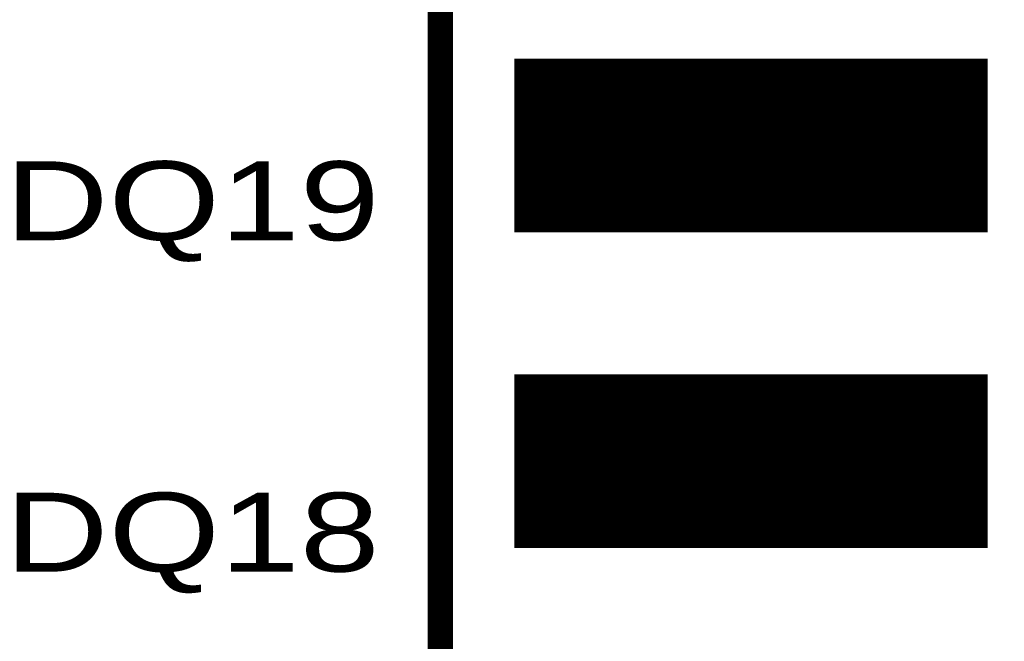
# Model space of a CAD drawing. Extents: x -0.1 to 58.6, y -0.1 to 66.1.
# Tile 10 of 29: x 30 to 38, y 16.5 to 21.5. Entities that reach past the tile are written whole.
import ezdxf

# ---------------------------------------------------------------- set-up
doc = ezdxf.new("R2010")
doc.units = 0
for name, color, linetype in [('PG_SILKSCREEN_TOP', 5, 'CONTINUOUS'), ('PIN_SOLDERMASK_TOP', 9, 'CONTINUOUS'), ('PIN_TOP', 8, 'CONTINUOUS')]:
    doc.layers.add(name, color=color, linetype=linetype)

msp = doc.modelspace()

# ---------------------------------------------------------------- linework, layer by layer
at = {"layer": 'PG_SILKSCREEN_TOP', "const_width": 0.2032}
msp.add_lwpolyline([(33.413217, 11.588999), (43.420817, 11.588999), (43.420817, 54.768999), (33.413217, 54.768999)], close=True, dxfattribs=at)
at = {"layer": 'PIN_SOLDERMASK_TOP', "const_width": 0.01}
for points in [[(34.015119, 19.7855), (34.015119, 21.172498), (37.815116, 21.172498), (37.815116, 19.7855)], [(34.015119, 17.2455), (34.015119, 18.632498), (37.815116, 18.632498), (37.815116, 17.2455)]]:
    msp.add_lwpolyline(points, close=True, dxfattribs=at)
for points in [[(34.015119, 21.169958), (37.815116, 21.169958)], [(34.015119, 21.159958), (37.815116, 21.159958)], [(34.015119, 21.149958), (37.815116, 21.149958)], [(34.015119, 21.139958), (37.815116, 21.139958)], [(34.015119, 21.129958), (37.815116, 21.129958)], [(34.015119, 21.119958), (37.815116, 21.119958)], [(34.015119, 21.109958), (37.815116, 21.109958)], [(34.015119, 21.099958), (37.815116, 21.099958)], [(34.015119, 21.089958), (37.815116, 21.089958)], [(34.015119, 21.079958), (37.815116, 21.079958)], [(34.015119, 21.069958), (37.815116, 21.069958)], [(34.015119, 21.059958), (37.815116, 21.059958)], [(34.015119, 21.049958), (37.815116, 21.049958)], [(34.015119, 21.039958), (37.815116, 21.039958)], [(34.015119, 21.029958), (37.815116, 21.029958)], [(34.015119, 21.019958), (37.815116, 21.019958)], [(34.015119, 21.009958), (37.815116, 21.009958)], [(34.015119, 20.999958), (37.815116, 20.999958)], [(34.015119, 20.989958), (37.815116, 20.989958)], [(34.015119, 20.979958), (37.815116, 20.979958)], [(34.015119, 20.969958), (37.815116, 20.969958)], [(34.015119, 20.959958), (37.815116, 20.959958)], [(34.015119, 20.949958), (37.815116, 20.949958)], [(34.015119, 20.939958), (37.815116, 20.939958)], [(34.015119, 20.929958), (37.815116, 20.929958)], [(34.015119, 20.919958), (37.815116, 20.919958)], [(34.015119, 20.909958), (37.815116, 20.909958)], [(34.015119, 20.899958), (37.815116, 20.899958)], [(34.015119, 20.889958), (37.815116, 20.889958)], [(34.015119, 20.879958), (37.815116, 20.879958)], [(34.015119, 20.869958), (37.815116, 20.869958)], [(34.015119, 20.859958), (37.815116, 20.859958)], [(34.015119, 20.849958), (37.815116, 20.849958)], [(34.015119, 20.839958), (37.815116, 20.839958)], [(34.015119, 20.829958), (37.815116, 20.829958)], [(34.015119, 20.819958), (37.815116, 20.819958)], [(34.015119, 20.809958), (37.815116, 20.809958)], [(34.015119, 20.799958), (37.815116, 20.799958)], [(34.015119, 20.789958), (37.815116, 20.789958)], [(34.015119, 20.779958), (37.815116, 20.779958)], [(34.015119, 20.769958), (37.815116, 20.769958)], [(34.015119, 20.759958), (37.815116, 20.759958)], [(34.015119, 20.749958), (37.815116, 20.749958)], [(34.015119, 20.739959), (37.815116, 20.739959)], [(34.015119, 20.729959), (37.815116, 20.729959)], [(34.015119, 20.719959), (37.815116, 20.719959)], [(34.015119, 20.709959), (37.815116, 20.709959)], [(34.015119, 20.699959), (37.815116, 20.699959)], [(34.015119, 20.689959), (37.815116, 20.689959)], [(34.015119, 20.679959), (37.815116, 20.679959)], [(34.015119, 20.669959), (37.815116, 20.669959)], [(34.015119, 20.659959), (37.815116, 20.659959)], [(34.015119, 20.649959), (37.815116, 20.649959)], [(34.015119, 20.639959), (37.815116, 20.639959)], [(34.015119, 20.629959), (37.815116, 20.629959)], [(34.015119, 20.619959), (37.815116, 20.619959)], [(34.015119, 20.609959), (37.815116, 20.609959)], [(34.015119, 20.599959), (37.815116, 20.599959)], [(34.015119, 20.589959), (37.815116, 20.589959)], [(34.015119, 20.579959), (37.815116, 20.579959)], [(34.015119, 20.569959), (37.815116, 20.569959)], [(34.015119, 20.559959), (37.815116, 20.559959)], [(34.015119, 20.549959), (37.815116, 20.549959)], [(34.015119, 20.539959), (37.815116, 20.539959)], [(34.015119, 20.529959), (37.815116, 20.529959)], [(34.015119, 20.519959), (37.815116, 20.519959)], [(34.015119, 20.509959), (37.815116, 20.509959)], [(34.015119, 20.499959), (37.815116, 20.499959)], [(34.015119, 20.489959), (37.815116, 20.489959)], [(34.015119, 20.479959), (37.815116, 20.479959)], [(34.015119, 20.469959), (37.815116, 20.469959)], [(34.015119, 20.459959), (37.815116, 20.459959)], [(34.015119, 20.449959), (37.815116, 20.449959)], [(34.015119, 20.439959), (37.815116, 20.439959)], [(34.015119, 20.429959), (37.815116, 20.429959)], [(34.015119, 20.419959), (37.815116, 20.419959)], [(34.015119, 20.409959), (37.815116, 20.409959)], [(34.015119, 20.399959), (37.815116, 20.399959)], [(34.015119, 20.389959), (37.815116, 20.389959)], [(34.015119, 20.379959), (37.815116, 20.379959)], [(34.015119, 20.369959), (37.815116, 20.369959)], [(34.015119, 20.359959), (37.815116, 20.359959)], [(34.015119, 20.349959), (37.815116, 20.349959)], [(34.015119, 20.339959), (37.815116, 20.339959)], [(34.015119, 20.329959), (37.815116, 20.329959)], [(34.015119, 20.319959), (37.815116, 20.319959)], [(34.015119, 20.309959), (37.815116, 20.309959)], [(34.015119, 20.299959), (37.815116, 20.299959)], [(34.015119, 20.289959), (37.815116, 20.289959)], [(34.015119, 20.279959), (37.815116, 20.279959)], [(34.015119, 20.269959), (37.815116, 20.269959)], [(34.015119, 20.259959), (37.815116, 20.259959)], [(34.015119, 20.249959), (37.815116, 20.249959)], [(34.015119, 20.23996), (37.815116, 20.23996)], [(34.015119, 20.22996), (37.815116, 20.22996)], [(34.015119, 20.21996), (37.815116, 20.21996)], [(34.015119, 20.20996), (37.815116, 20.20996)], [(34.015119, 20.19996), (37.815116, 20.19996)], [(34.015119, 20.18996), (37.815116, 20.18996)], [(34.015119, 20.17996), (37.815116, 20.17996)], [(34.015119, 20.16996), (37.815116, 20.16996)], [(34.015119, 20.15996), (37.815116, 20.15996)], [(34.015119, 20.14996), (37.815116, 20.14996)], [(34.015119, 20.13996), (37.815116, 20.13996)], [(34.015119, 20.12996), (37.815116, 20.12996)], [(34.015119, 20.11996), (37.815116, 20.11996)], [(34.015119, 20.10996), (37.815116, 20.10996)], [(34.015119, 20.09996), (37.815116, 20.09996)], [(34.015119, 20.08996), (37.815116, 20.08996)], [(34.015119, 20.07996), (37.815116, 20.07996)], [(34.015119, 20.06996), (37.815116, 20.06996)], [(34.015119, 20.05996), (37.815116, 20.05996)], [(34.015119, 20.04996), (37.815116, 20.04996)], [(34.015119, 20.03996), (37.815116, 20.03996)], [(34.015119, 20.02996), (37.815116, 20.02996)], [(34.015119, 20.01996), (37.815116, 20.01996)], [(34.015119, 20.00996), (37.815116, 20.00996)], [(34.015119, 19.99996), (37.815116, 19.99996)], [(34.015119, 19.98996), (37.815116, 19.98996)], [(34.015119, 19.97996), (37.815116, 19.97996)], [(34.015119, 19.96996), (37.815116, 19.96996)], [(34.015119, 19.95996), (37.815116, 19.95996)], [(34.015119, 19.94996), (37.815116, 19.94996)], [(34.015119, 19.93996), (37.815116, 19.93996)], [(34.015119, 19.92996), (37.815116, 19.92996)], [(34.015119, 19.91996), (37.815116, 19.91996)], [(34.015119, 19.90996), (37.815116, 19.90996)], [(34.015119, 19.89996), (37.815116, 19.89996)], [(34.015119, 19.88996), (37.815116, 19.88996)], [(34.015119, 19.87996), (37.815116, 19.87996)], [(34.015119, 19.86996), (37.815116, 19.86996)], [(34.015119, 19.85996), (37.815116, 19.85996)], [(34.015119, 19.84996), (37.815116, 19.84996)], [(34.015119, 19.83996), (37.815116, 19.83996)], [(34.015119, 19.82996), (37.815116, 19.82996)], [(34.015119, 19.81996), (37.815116, 19.81996)], [(34.015119, 19.80996), (37.815116, 19.80996)], [(34.015119, 19.79996), (37.815116, 19.79996)], [(34.015119, 19.78996), (37.815116, 19.78996)], [(34.015119, 18.629963), (37.815116, 18.629963)], [(34.015119, 18.619963), (37.815116, 18.619963)], [(34.015119, 18.609963), (37.815116, 18.609963)], [(34.015119, 18.599963), (37.815116, 18.599963)], [(34.015119, 18.589963), (37.815116, 18.589963)], [(34.015119, 18.579963), (37.815116, 18.579963)], [(34.015119, 18.569963), (37.815116, 18.569963)], [(34.015119, 18.559963), (37.815116, 18.559963)], [(34.015119, 18.549963), (37.815116, 18.549963)], [(34.015119, 18.539963), (37.815116, 18.539963)], [(34.015119, 18.529963), (37.815116, 18.529963)], [(34.015119, 18.519963), (37.815116, 18.519963)], [(34.015119, 18.509963), (37.815116, 18.509963)], [(34.015119, 18.499963), (37.815116, 18.499963)], [(34.015119, 18.489963), (37.815116, 18.489963)], [(34.015119, 18.479963), (37.815116, 18.479963)], [(34.015119, 18.469963), (37.815116, 18.469963)], [(34.015119, 18.459963), (37.815116, 18.459963)], [(34.015119, 18.449963), (37.815116, 18.449963)], [(34.015119, 18.439963), (37.815116, 18.439963)], [(34.015119, 18.429963), (37.815116, 18.429963)], [(34.015119, 18.419963), (37.815116, 18.419963)], [(34.015119, 18.409963), (37.815116, 18.409963)], [(34.015119, 18.399963), (37.815116, 18.399963)], [(34.015119, 18.389963), (37.815116, 18.389963)], [(34.015119, 18.379963), (37.815116, 18.379963)], [(34.015119, 18.369963), (37.815116, 18.369963)], [(34.015119, 18.359963), (37.815116, 18.359963)], [(34.015119, 18.349963), (37.815116, 18.349963)], [(34.015119, 18.339963), (37.815116, 18.339963)], [(34.015119, 18.329963), (37.815116, 18.329963)], [(34.015119, 18.319963), (37.815116, 18.319963)], [(34.015119, 18.309963), (37.815116, 18.309963)], [(34.015119, 18.299963), (37.815116, 18.299963)], [(34.015119, 18.289963), (37.815116, 18.289963)], [(34.015119, 18.279963), (37.815116, 18.279963)], [(34.015119, 18.269963), (37.815116, 18.269963)], [(34.015119, 18.259963), (37.815116, 18.259963)], [(34.015119, 18.249964), (37.815116, 18.249964)], [(34.015119, 18.239964), (37.815116, 18.239964)], [(34.015119, 18.229964), (37.815116, 18.229964)], [(34.015119, 18.219964), (37.815116, 18.219964)], [(34.015119, 18.209964), (37.815116, 18.209964)], [(34.015119, 18.199964), (37.815116, 18.199964)], [(34.015119, 18.189964), (37.815116, 18.189964)], [(34.015119, 18.179964), (37.815116, 18.179964)], [(34.015119, 18.169964), (37.815116, 18.169964)], [(34.015119, 18.159964), (37.815116, 18.159964)], [(34.015119, 18.149964), (37.815116, 18.149964)], [(34.015119, 18.139964), (37.815116, 18.139964)], [(34.015119, 18.129964), (37.815116, 18.129964)], [(34.015119, 18.119964), (37.815116, 18.119964)], [(34.015119, 18.109964), (37.815116, 18.109964)], [(34.015119, 18.099964), (37.815116, 18.099964)], [(34.015119, 18.089964), (37.815116, 18.089964)], [(34.015119, 18.079964), (37.815116, 18.079964)], [(34.015119, 18.069964), (37.815116, 18.069964)], [(34.015119, 18.059964), (37.815116, 18.059964)], [(34.015119, 18.049964), (37.815116, 18.049964)], [(34.015119, 18.039964), (37.815116, 18.039964)], [(34.015119, 18.029964), (37.815116, 18.029964)], [(34.015119, 18.019964), (37.815116, 18.019964)], [(34.015119, 18.009964), (37.815116, 18.009964)], [(34.015119, 17.999964), (37.815116, 17.999964)], [(34.015119, 17.989964), (37.815116, 17.989964)], [(34.015119, 17.979964), (37.815116, 17.979964)], [(34.015119, 17.969964), (37.815116, 17.969964)], [(34.015119, 17.959964), (37.815116, 17.959964)], [(34.015119, 17.949964), (37.815116, 17.949964)], [(34.015119, 17.939964), (37.815116, 17.939964)], [(34.015119, 17.929964), (37.815116, 17.929964)], [(34.015119, 17.919964), (37.815116, 17.919964)], [(34.015119, 17.909964), (37.815116, 17.909964)], [(34.015119, 17.899964), (37.815116, 17.899964)], [(34.015119, 17.889964), (37.815116, 17.889964)], [(34.015119, 17.879964), (37.815116, 17.879964)], [(34.015119, 17.869964), (37.815116, 17.869964)], [(34.015119, 17.859964), (37.815116, 17.859964)], [(34.015119, 17.849964), (37.815116, 17.849964)], [(34.015119, 17.839964), (37.815116, 17.839964)], [(34.015119, 17.829964), (37.815116, 17.829964)], [(34.015119, 17.819964), (37.815116, 17.819964)], [(34.015119, 17.809964), (37.815116, 17.809964)], [(34.015119, 17.799964), (37.815116, 17.799964)], [(34.015119, 17.789964), (37.815116, 17.789964)], [(34.015119, 17.779964), (37.815116, 17.779964)], [(34.015119, 17.769964), (37.815116, 17.769964)], [(34.015119, 17.759964), (37.815116, 17.759964)], [(34.015119, 17.749965), (37.815116, 17.749965)], [(34.015119, 17.739965), (37.815116, 17.739965)], [(34.015119, 17.729965), (37.815116, 17.729965)], [(34.015119, 17.719965), (37.815116, 17.719965)], [(34.015119, 17.709965), (37.815116, 17.709965)], [(34.015119, 17.699965), (37.815116, 17.699965)], [(34.015119, 17.689965), (37.815116, 17.689965)], [(34.015119, 17.679965), (37.815116, 17.679965)], [(34.015119, 17.669965), (37.815116, 17.669965)], [(34.015119, 17.659965), (37.815116, 17.659965)], [(34.015119, 17.649965), (37.815116, 17.649965)], [(34.015119, 17.639965), (37.815116, 17.639965)], [(34.015119, 17.629965), (37.815116, 17.629965)], [(34.015119, 17.619965), (37.815116, 17.619965)], [(34.015119, 17.609965), (37.815116, 17.609965)], [(34.015119, 17.599965), (37.815116, 17.599965)], [(34.015119, 17.589965), (37.815116, 17.589965)], [(34.015119, 17.579965), (37.815116, 17.579965)], [(34.015119, 17.569965), (37.815116, 17.569965)], [(34.015119, 17.559965), (37.815116, 17.559965)], [(34.015119, 17.549965), (37.815116, 17.549965)], [(34.015119, 17.539965), (37.815116, 17.539965)], [(34.015119, 17.529965), (37.815116, 17.529965)], [(34.015119, 17.519965), (37.815116, 17.519965)], [(34.015119, 17.509965), (37.815116, 17.509965)], [(34.015119, 17.499965), (37.815116, 17.499965)], [(34.015119, 17.489965), (37.815116, 17.489965)], [(34.015119, 17.479965), (37.815116, 17.479965)], [(34.015119, 17.469965), (37.815116, 17.469965)], [(34.015119, 17.459965), (37.815116, 17.459965)], [(34.015119, 17.449965), (37.815116, 17.449965)], [(34.015119, 17.439965), (37.815116, 17.439965)], [(34.015119, 17.429965), (37.815116, 17.429965)], [(34.015119, 17.419965), (37.815116, 17.419965)], [(34.015119, 17.409965), (37.815116, 17.409965)], [(34.015119, 17.399965), (37.815116, 17.399965)], [(34.015119, 17.389965), (37.815116, 17.389965)], [(34.015119, 17.379965), (37.815116, 17.379965)], [(34.015119, 17.369965), (37.815116, 17.369965)], [(34.015119, 17.359965), (37.815116, 17.359965)], [(34.015119, 17.349965), (37.815116, 17.349965)], [(34.015119, 17.339965), (37.815116, 17.339965)], [(34.015119, 17.329965), (37.815116, 17.329965)], [(34.015119, 17.319965), (37.815116, 17.319965)], [(34.015119, 17.309965), (37.815116, 17.309965)], [(34.015119, 17.299965), (37.815116, 17.299965)], [(34.015119, 17.289965), (37.815116, 17.289965)], [(34.015119, 17.279965), (37.815116, 17.279965)], [(34.015119, 17.269965), (37.815116, 17.269965)], [(34.015119, 17.259965), (37.815116, 17.259965)], [(34.015119, 17.249966), (37.815116, 17.249966)]]:
    msp.add_lwpolyline(points, dxfattribs=at)
at = {"layer": 'PIN_TOP', "const_width": 0.01}
for points in [[(34.078619, 19.849), (34.078619, 21.108998), (37.751616, 21.108998), (37.751616, 19.849)], [(34.078619, 17.309), (34.078619, 18.568998), (37.751616, 18.568998), (37.751616, 17.309)]]:
    msp.add_lwpolyline(points, close=True, dxfattribs=at)
for points in [[(34.078619, 21.099958), (37.751616, 21.099958)], [(34.078619, 21.089958), (37.751616, 21.089958)], [(34.078619, 21.079958), (37.751616, 21.079958)], [(34.078619, 21.069958), (37.751616, 21.069958)], [(34.078619, 21.059958), (37.751616, 21.059958)], [(34.078619, 21.049958), (37.751616, 21.049958)], [(34.078619, 21.039958), (37.751616, 21.039958)], [(34.078619, 21.029958), (37.751616, 21.029958)], [(34.078619, 21.019958), (37.751616, 21.019958)], [(34.078619, 21.009958), (37.751616, 21.009958)], [(34.078619, 20.999958), (37.751616, 20.999958)], [(34.078619, 20.989958), (37.751616, 20.989958)], [(34.078619, 20.979958), (37.751616, 20.979958)], [(34.078619, 20.969958), (37.751616, 20.969958)], [(34.078619, 20.959958), (37.751616, 20.959958)], [(34.078619, 20.949958), (37.751616, 20.949958)], [(34.078619, 20.939958), (37.751616, 20.939958)], [(34.078619, 20.929958), (37.751616, 20.929958)], [(34.078619, 20.919958), (37.751616, 20.919958)], [(34.078619, 20.909958), (37.751616, 20.909958)], [(34.078619, 20.899958), (37.751616, 20.899958)], [(34.078619, 20.889958), (37.751616, 20.889958)], [(34.078619, 20.879958), (37.751616, 20.879958)], [(34.078619, 20.869958), (37.751616, 20.869958)], [(34.078619, 20.859958), (37.751616, 20.859958)], [(34.078619, 20.849958), (37.751616, 20.849958)], [(34.078619, 20.839958), (37.751616, 20.839958)], [(34.078619, 20.829958), (37.751616, 20.829958)], [(34.078619, 20.819958), (37.751616, 20.819958)], [(34.078619, 20.809958), (37.751616, 20.809958)], [(34.078619, 20.799958), (37.751616, 20.799958)], [(34.078619, 20.789958), (37.751616, 20.789958)], [(34.078619, 20.779958), (37.751616, 20.779958)], [(34.078619, 20.769958), (37.751616, 20.769958)], [(34.078619, 20.759958), (37.751616, 20.759958)], [(34.078619, 20.749958), (37.751616, 20.749958)], [(34.078619, 20.739959), (37.751616, 20.739959)], [(34.078619, 20.729959), (37.751616, 20.729959)], [(34.078619, 20.719959), (37.751616, 20.719959)], [(34.078619, 20.709959), (37.751616, 20.709959)], [(34.078619, 20.699959), (37.751616, 20.699959)], [(34.078619, 20.689959), (37.751616, 20.689959)], [(34.078619, 20.679959), (37.751616, 20.679959)], [(34.078619, 20.669959), (37.751616, 20.669959)], [(34.078619, 20.659959), (37.751616, 20.659959)], [(34.078619, 20.649959), (37.751616, 20.649959)], [(34.078619, 20.639959), (37.751616, 20.639959)], [(34.078619, 20.629959), (37.751616, 20.629959)], [(34.078619, 20.619959), (37.751616, 20.619959)], [(34.078619, 20.609959), (37.751616, 20.609959)], [(34.078619, 20.599959), (37.751616, 20.599959)], [(34.078619, 20.589959), (37.751616, 20.589959)], [(34.078619, 20.579959), (37.751616, 20.579959)], [(34.078619, 20.569959), (37.751616, 20.569959)], [(34.078619, 20.559959), (37.751616, 20.559959)], [(34.078619, 20.549959), (37.751616, 20.549959)], [(34.078619, 20.539959), (37.751616, 20.539959)], [(34.078619, 20.529959), (37.751616, 20.529959)], [(34.078619, 20.519959), (37.751616, 20.519959)], [(34.078619, 20.509959), (37.751616, 20.509959)], [(34.078619, 20.499959), (37.751616, 20.499959)], [(34.078619, 20.489959), (37.751616, 20.489959)], [(34.078619, 20.479959), (37.751616, 20.479959)], [(34.078619, 20.469959), (37.751616, 20.469959)], [(34.078619, 20.459959), (37.751616, 20.459959)], [(34.078619, 20.449959), (37.751616, 20.449959)], [(34.078619, 20.439959), (37.751616, 20.439959)], [(34.078619, 20.429959), (37.751616, 20.429959)], [(34.078619, 20.419959), (37.751616, 20.419959)], [(34.078619, 20.409959), (37.751616, 20.409959)], [(34.078619, 20.399959), (37.751616, 20.399959)], [(34.078619, 20.389959), (37.751616, 20.389959)], [(34.078619, 20.379959), (37.751616, 20.379959)], [(34.078619, 20.369959), (37.751616, 20.369959)], [(34.078619, 20.359959), (37.751616, 20.359959)], [(34.078619, 20.349959), (37.751616, 20.349959)], [(34.078619, 20.339959), (37.751616, 20.339959)], [(34.078619, 20.329959), (37.751616, 20.329959)], [(34.078619, 20.319959), (37.751616, 20.319959)], [(34.078619, 20.309959), (37.751616, 20.309959)], [(34.078619, 20.299959), (37.751616, 20.299959)], [(34.078619, 20.289959), (37.751616, 20.289959)], [(34.078619, 20.279959), (37.751616, 20.279959)], [(34.078619, 20.269959), (37.751616, 20.269959)], [(34.078619, 20.259959), (37.751616, 20.259959)], [(34.078619, 20.249959), (37.751616, 20.249959)], [(34.078619, 20.23996), (37.751616, 20.23996)], [(34.078619, 20.22996), (37.751616, 20.22996)], [(34.078619, 20.21996), (37.751616, 20.21996)], [(34.078619, 20.20996), (37.751616, 20.20996)], [(34.078619, 20.19996), (37.751616, 20.19996)], [(34.078619, 20.18996), (37.751616, 20.18996)], [(34.078619, 20.17996), (37.751616, 20.17996)], [(34.078619, 20.16996), (37.751616, 20.16996)], [(34.078619, 20.15996), (37.751616, 20.15996)], [(34.078619, 20.14996), (37.751616, 20.14996)], [(34.078619, 20.13996), (37.751616, 20.13996)], [(34.078619, 20.12996), (37.751616, 20.12996)], [(34.078619, 20.11996), (37.751616, 20.11996)], [(34.078619, 20.10996), (37.751616, 20.10996)], [(34.078619, 20.09996), (37.751616, 20.09996)], [(34.078619, 20.08996), (37.751616, 20.08996)], [(34.078619, 20.07996), (37.751616, 20.07996)], [(34.078619, 20.06996), (37.751616, 20.06996)], [(34.078619, 20.05996), (37.751616, 20.05996)], [(34.078619, 20.04996), (37.751616, 20.04996)], [(34.078619, 20.03996), (37.751616, 20.03996)], [(34.078619, 20.02996), (37.751616, 20.02996)], [(34.078619, 20.01996), (37.751616, 20.01996)], [(34.078619, 20.00996), (37.751616, 20.00996)], [(34.078619, 19.99996), (37.751616, 19.99996)], [(34.078619, 19.98996), (37.751616, 19.98996)], [(34.078619, 19.97996), (37.751616, 19.97996)], [(34.078619, 19.96996), (37.751616, 19.96996)], [(34.078619, 19.95996), (37.751616, 19.95996)], [(34.078619, 19.94996), (37.751616, 19.94996)], [(34.078619, 19.93996), (37.751616, 19.93996)], [(34.078619, 19.92996), (37.751616, 19.92996)], [(34.078619, 19.91996), (37.751616, 19.91996)], [(34.078619, 19.90996), (37.751616, 19.90996)], [(34.078619, 19.89996), (37.751616, 19.89996)], [(34.078619, 19.88996), (37.751616, 19.88996)], [(34.078619, 19.87996), (37.751616, 19.87996)], [(34.078619, 19.86996), (37.751616, 19.86996)], [(34.078619, 19.85996), (37.751616, 19.85996)], [(34.078619, 19.84996), (37.751616, 19.84996)], [(34.078619, 18.559963), (37.751616, 18.559963)], [(34.078619, 18.549963), (37.751616, 18.549963)], [(34.078619, 18.539963), (37.751616, 18.539963)], [(34.078619, 18.529963), (37.751616, 18.529963)], [(34.078619, 18.519963), (37.751616, 18.519963)], [(34.078619, 18.509963), (37.751616, 18.509963)], [(34.078619, 18.499963), (37.751616, 18.499963)], [(34.078619, 18.489963), (37.751616, 18.489963)], [(34.078619, 18.479963), (37.751616, 18.479963)], [(34.078619, 18.469963), (37.751616, 18.469963)], [(34.078619, 18.459963), (37.751616, 18.459963)], [(34.078619, 18.449963), (37.751616, 18.449963)], [(34.078619, 18.439963), (37.751616, 18.439963)], [(34.078619, 18.429963), (37.751616, 18.429963)], [(34.078619, 18.419963), (37.751616, 18.419963)], [(34.078619, 18.409963), (37.751616, 18.409963)], [(34.078619, 18.399963), (37.751616, 18.399963)], [(34.078619, 18.389963), (37.751616, 18.389963)], [(34.078619, 18.379963), (37.751616, 18.379963)], [(34.078619, 18.369963), (37.751616, 18.369963)], [(34.078619, 18.359963), (37.751616, 18.359963)], [(34.078619, 18.349963), (37.751616, 18.349963)], [(34.078619, 18.339963), (37.751616, 18.339963)], [(34.078619, 18.329963), (37.751616, 18.329963)], [(34.078619, 18.319963), (37.751616, 18.319963)], [(34.078619, 18.309963), (37.751616, 18.309963)], [(34.078619, 18.299963), (37.751616, 18.299963)], [(34.078619, 18.289963), (37.751616, 18.289963)], [(34.078619, 18.279963), (37.751616, 18.279963)], [(34.078619, 18.269963), (37.751616, 18.269963)], [(34.078619, 18.259963), (37.751616, 18.259963)], [(34.078619, 18.249964), (37.751616, 18.249964)], [(34.078619, 18.239964), (37.751616, 18.239964)], [(34.078619, 18.229964), (37.751616, 18.229964)], [(34.078619, 18.219964), (37.751616, 18.219964)], [(34.078619, 18.209964), (37.751616, 18.209964)], [(34.078619, 18.199964), (37.751616, 18.199964)], [(34.078619, 18.189964), (37.751616, 18.189964)], [(34.078619, 18.179964), (37.751616, 18.179964)], [(34.078619, 18.169964), (37.751616, 18.169964)], [(34.078619, 18.159964), (37.751616, 18.159964)], [(34.078619, 18.149964), (37.751616, 18.149964)], [(34.078619, 18.139964), (37.751616, 18.139964)], [(34.078619, 18.129964), (37.751616, 18.129964)], [(34.078619, 18.119964), (37.751616, 18.119964)], [(34.078619, 18.109964), (37.751616, 18.109964)], [(34.078619, 18.099964), (37.751616, 18.099964)], [(34.078619, 18.089964), (37.751616, 18.089964)], [(34.078619, 18.079964), (37.751616, 18.079964)], [(34.078619, 18.069964), (37.751616, 18.069964)], [(34.078619, 18.059964), (37.751616, 18.059964)], [(34.078619, 18.049964), (37.751616, 18.049964)], [(34.078619, 18.039964), (37.751616, 18.039964)], [(34.078619, 18.029964), (37.751616, 18.029964)], [(34.078619, 18.019964), (37.751616, 18.019964)], [(34.078619, 18.009964), (37.751616, 18.009964)], [(34.078619, 17.999964), (37.751616, 17.999964)], [(34.078619, 17.989964), (37.751616, 17.989964)], [(34.078619, 17.979964), (37.751616, 17.979964)], [(34.078619, 17.969964), (37.751616, 17.969964)], [(34.078619, 17.959964), (37.751616, 17.959964)], [(34.078619, 17.949964), (37.751616, 17.949964)], [(34.078619, 17.939964), (37.751616, 17.939964)], [(34.078619, 17.929964), (37.751616, 17.929964)], [(34.078619, 17.919964), (37.751616, 17.919964)], [(34.078619, 17.909964), (37.751616, 17.909964)], [(34.078619, 17.899964), (37.751616, 17.899964)], [(34.078619, 17.889964), (37.751616, 17.889964)], [(34.078619, 17.879964), (37.751616, 17.879964)], [(34.078619, 17.869964), (37.751616, 17.869964)], [(34.078619, 17.859964), (37.751616, 17.859964)], [(34.078619, 17.849964), (37.751616, 17.849964)], [(34.078619, 17.839964), (37.751616, 17.839964)], [(34.078619, 17.829964), (37.751616, 17.829964)], [(34.078619, 17.819964), (37.751616, 17.819964)], [(34.078619, 17.809964), (37.751616, 17.809964)], [(34.078619, 17.799964), (37.751616, 17.799964)], [(34.078619, 17.789964), (37.751616, 17.789964)], [(34.078619, 17.779964), (37.751616, 17.779964)], [(34.078619, 17.769964), (37.751616, 17.769964)], [(34.078619, 17.759964), (37.751616, 17.759964)], [(34.078619, 17.749965), (37.751616, 17.749965)], [(34.078619, 17.739965), (37.751616, 17.739965)], [(34.078619, 17.729965), (37.751616, 17.729965)], [(34.078619, 17.719965), (37.751616, 17.719965)], [(34.078619, 17.709965), (37.751616, 17.709965)], [(34.078619, 17.699965), (37.751616, 17.699965)], [(34.078619, 17.689965), (37.751616, 17.689965)], [(34.078619, 17.679965), (37.751616, 17.679965)], [(34.078619, 17.669965), (37.751616, 17.669965)], [(34.078619, 17.659965), (37.751616, 17.659965)], [(34.078619, 17.649965), (37.751616, 17.649965)], [(34.078619, 17.639965), (37.751616, 17.639965)], [(34.078619, 17.629965), (37.751616, 17.629965)], [(34.078619, 17.619965), (37.751616, 17.619965)], [(34.078619, 17.609965), (37.751616, 17.609965)], [(34.078619, 17.599965), (37.751616, 17.599965)], [(34.078619, 17.589965), (37.751616, 17.589965)], [(34.078619, 17.579965), (37.751616, 17.579965)], [(34.078619, 17.569965), (37.751616, 17.569965)], [(34.078619, 17.559965), (37.751616, 17.559965)], [(34.078619, 17.549965), (37.751616, 17.549965)], [(34.078619, 17.539965), (37.751616, 17.539965)], [(34.078619, 17.529965), (37.751616, 17.529965)], [(34.078619, 17.519965), (37.751616, 17.519965)], [(34.078619, 17.509965), (37.751616, 17.509965)], [(34.078619, 17.499965), (37.751616, 17.499965)], [(34.078619, 17.489965), (37.751616, 17.489965)], [(34.078619, 17.479965), (37.751616, 17.479965)], [(34.078619, 17.469965), (37.751616, 17.469965)], [(34.078619, 17.459965), (37.751616, 17.459965)], [(34.078619, 17.449965), (37.751616, 17.449965)], [(34.078619, 17.439965), (37.751616, 17.439965)], [(34.078619, 17.429965), (37.751616, 17.429965)], [(34.078619, 17.419965), (37.751616, 17.419965)], [(34.078619, 17.409965), (37.751616, 17.409965)], [(34.078619, 17.399965), (37.751616, 17.399965)], [(34.078619, 17.389965), (37.751616, 17.389965)], [(34.078619, 17.379965), (37.751616, 17.379965)], [(34.078619, 17.369965), (37.751616, 17.369965)], [(34.078619, 17.359965), (37.751616, 17.359965)], [(34.078619, 17.349965), (37.751616, 17.349965)], [(34.078619, 17.339965), (37.751616, 17.339965)], [(34.078619, 17.329965), (37.751616, 17.329965)], [(34.078619, 17.319965), (37.751616, 17.319965)], [(34.078619, 17.309965), (37.751616, 17.309965)]]:
    msp.add_lwpolyline(points, dxfattribs=at)

# ---------------------------------------------------------------- texts
at = {"layer": 'PG_SILKSCREEN_TOP', "width": 1.36}
for s, p in [('DQ19', (29.908017, 19.716999)), ('DQ18', (29.908017, 17.049999))]:
    msp.add_text(s, height=0.635, dxfattribs=at).set_placement(p)

doc.saveas('drawing.dxf')
